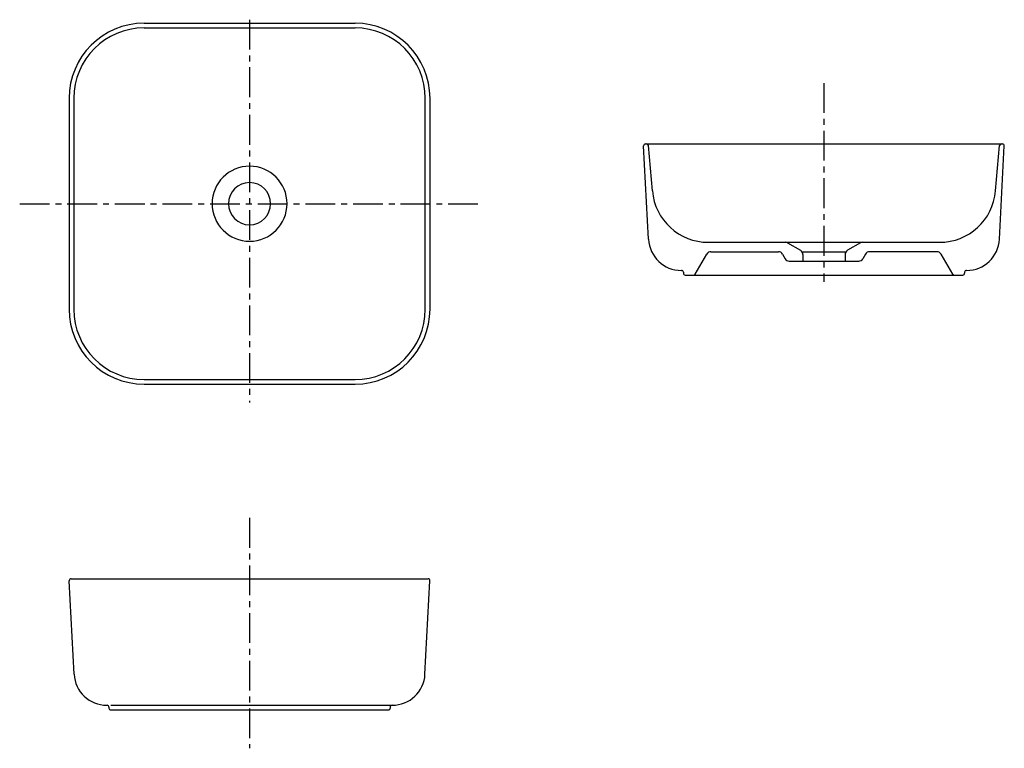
# Model space of a CAD drawing. Header units: millimetres. Extents: x -245 to 805, y -581 to 196.
import ezdxf

# ---------------------------------------------------------------- set-up
doc = ezdxf.new("R2010")
doc.units = ezdxf.units.MM
doc.linetypes.add('CENTER', pattern=[50.8, 31.75, -6.35, 6.35, -6.35])

msp = doc.modelspace()

# ---------------------------------------------------------------- linework, layer by layer
at = {"color": 7, "linetype": 'CONTINUOUS'}
for p, q in [((-112.5, 192.5), (112.5, 192.5)), ((-112.5, 187.5), (112.5, 187.5)), ((-192.5, 112.5), (-192.5, -112.5)), ((-187.5, 112.5), (-187.5, -112.5)), ((187.5, -112.5), (187.5, 112.5)), ((192.5, -112.5), (192.5, 112.5)), ((422.422285, 63.854159), (803.207164, 63.854159)), ((425.651501, -37.977599), (420.425025, 61.749487)), ((429.716084, 13.624815), (425.481313, 62.028471)), ((795.913364, 13.624815), (800.148136, 62.028471)), ((799.977948, -37.977599), (805.204423, 61.749487)), ((489.487766, -41.145841), (736.141682, -41.145841)), ((573.967597, -41.804625), (587.795419, -49.706238)), ((651.661852, -41.804625), (637.83403, -49.706238)), ((492.248481, -51.145841), (564.15447, -51.145841)), ((590.314724, -51.145841), (635.314724, -51.145841)), ((733.380968, -51.145841), (661.474978, -51.145841)), ((475.505323, -75.145841), (487.918354, -53.645841)), ((568.484597, -53.645841), (571.371349, -58.645841)), ((575.701476, -61.145841), (649.927973, -61.145841)), ((590.314724, -54.047454), (590.314724, -61.145841)), ((635.314724, -54.047454), (635.314724, -61.145841)), ((657.144851, -53.645841), (654.2581, -58.645841)), ((750.124126, -75.145841), (737.711095, -53.645841)), ((460.603534, -71.145841), (460.814724, -71.145841)), ((462.814724, -73.145841), (462.814724, -74.145841)), ((762.814724, -73.145841), (762.814724, -74.145841)), ((464.814724, -76.145841), (760.814724, -76.145841)), ((-112.5, -187.5), (112.5, -187.5)), ((-112.5, -192.5), (112.5, -192.5)), ((-187.163224, -501.831758), (-192.389699, -402.104672)), ((-190.39244, -400), (190.39244, -400)), ((187.163224, -501.831758), (192.389699, -402.104672)), ((-152.21119, -535), (-152, -535)), ((-148, -535), (152.21119, -535)), ((-150, -537), (-150, -538)), ((-148, -540), (148, -540)), ((150, -537), (150, -538))]:
    msp.add_line(p, q, dxfattribs=at)
at = {"color": 7, "linetype": 'CENTER'}
for p, q in [((0, 196.298615), (0, -211.950331)), ((612.814724, 128.684242), (612.814724, -83.449745)), ((-245.243379, 0), (247.167627, 0)), ((0, -335.169917), (0, -580.907871))]:
    msp.add_line(p, q, dxfattribs=at)
at = {"color": 7, "linetype": 'CONTINUOUS'}
for centre, radius, start, end in [((-112.5, 112.5), 80, 89.999997, 179.999995), ((112.5, 112.5), 80, 0, 89.999997), ((-112.5, 112.5), 75, 89.999997, 179.999995), ((112.5, 112.5), 75, 0, 89.999997), ((422.422285, 61.854159), 2, 89.999997, 182.999995), ((423.488924, 61.854159), 2, 5, 89.999997), ((802.140525, 61.854159), 2, 89.999997, 174.999995), ((803.207164, 61.854159), 2, -3, 89.999997), ((0, 0), 40, 0, 359.99999), ((0, 0), 22.5, 0, 359.99999), ((489.487766, 18.854159), 60, -174.999995, -89.999997), ((736.141682, 18.854159), 60, -89.999997, -5), ((460.603534, -36.145841), 35, -176.999995, -89.999997), ((571.486902, -46.145841), 5, 60.255117, 89.999997), ((654.142546, -46.145841), 5, 89.999997, 119.744878), ((765.025914, -36.145841), 35, -89.999997, -3), ((492.248481, -56.145841), 5, 89.999997, 149.999996), ((564.15447, -56.145841), 5, 29.999999, 89.999997), ((585.314724, -54.047454), 5, 0, 60.255117), ((640.314724, -54.047454), 5, 119.744878, 179.999995), ((661.474978, -56.145841), 5, 89.999997, 149.999996), ((733.380968, -56.145841), 5, 29.999999, 89.999997), ((575.701476, -56.145841), 5, -149.999996, -89.999997), ((649.927973, -56.145841), 5, -89.999997, -29.999999), ((460.814724, -73.145841), 2, 0, 89.999997), ((764.814724, -73.145841), 2, 89.999997, 179.999995), ((464.814724, -74.145841), 2, -179.999995, -89.999997), ((473.773272, -74.145841), 2, -89.999997, -29.999999), ((751.856176, -74.145841), 2, -149.999996, -89.999997), ((760.814724, -74.145841), 2, -89.999997, 0), ((-112.5, -112.5), 80, -179.999995, -89.999997), ((-112.5, -112.5), 75, -179.999995, -89.999997), ((112.5, -112.5), 80, -89.999997, 0), ((112.5, -112.5), 75, -89.999997, 0), ((-190.39244, -402), 2, 89.999997, 182.999995), ((190.39244, -402), 2, -3, 89.999997), ((-152.21119, -500), 35, -176.999995, -89.999997), ((152.21119, -500), 35, -89.999997, -3), ((-152, -537), 2, 0, 89.999997), ((152, -537), 2, 89.999997, 179.999995), ((-148, -538), 2, -179.999995, -89.999997), ((148, -538), 2, -89.999997, 0)]:
    msp.add_arc(centre, radius, start, end, dxfattribs=at)

doc.saveas('drawing.dxf')
